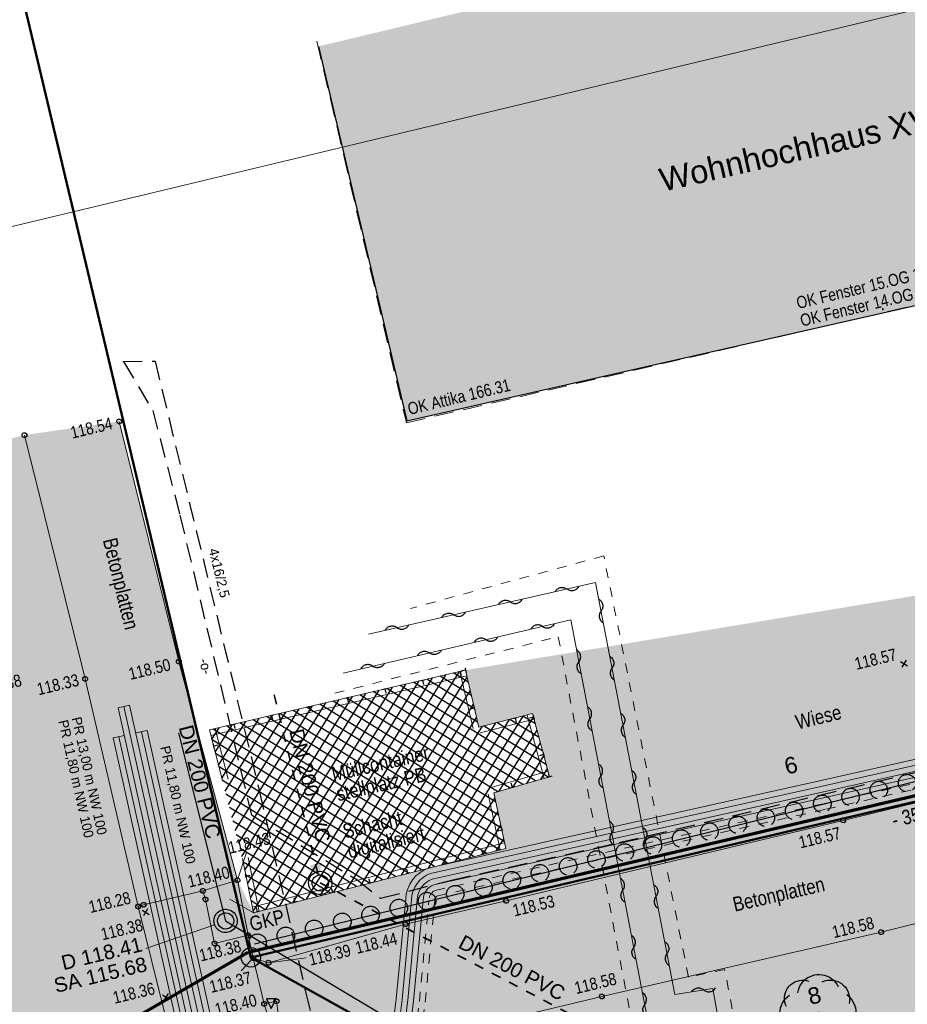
# Model space of a CAD drawing. Header units: metres. Extents: x 311004 to 311786, y 5688269 to 5688759.
# Tile 54 of 96: x 311174 to 311197, y 5688506 to 5688531. Entities that reach past the tile are written whole.
import ezdxf

# ---------------------------------------------------------------- set-up
doc = ezdxf.new("R2010")
doc.units = ezdxf.units.M
for name, pattern in [('1600.2028', [0]), ('2.10', [0.5, 0.25, -0.25]), ('2.313', [0, 0]), ('2.35', [0]), ('2.50', [0]), ('2.51', [0.5, 0.25, -0.25]), ('2.513', [0.75, 0.5, -0.25]), ('2.604', [0]), ('2.611', [0]), ('2.7', [0]), ('2.8', [0]), ('2.96', [0.75, 0.5, -0.25])]:
    doc.linetypes.add(name, pattern=pattern)
doc.layers.get('0').update_dxf_attribs({"color": 1, "linetype": 'CONTINUOUS'})
for name, color, linetype in [('Bandagierung', 7, 'CONTINUOUS'), ('Bemaßung', 5, 'CONTINUOUS'), ('Bewuchs_Bäume', 92, 'CONTINUOUS'), ('Dächer', 7, 'CONTINUOUS'), ('Fernwärme', 202, 'CONTINUOUS'), ('Flurstücke_Grenzpunkte', 51, 'CONTINUOUS'), ('Gebäude', 7, 'CONTINUOUS'), ('Gelände', 92, 'CONTINUOUS'), ('Hecken', 92, 'CONTINUOUS'), ('Mauern', 32, 'CONTINUOUS'), ('Nummerierung Pflanzen', 7, 'CONTINUOUS'), ('Oberflächen', 7, 'CONTINUOUS'), ('Plottbox', 193, 'CONTINUOUS'), ('RWL', 5, 'CONTINUOUS'), ('Schmutzwasser', 32, 'CONTINUOUS'), ('Schraffuren', 7, 'CONTINUOUS'), ('Straße', 7, 'CONTINUOUS'), ('Straßenbeleuchtung', 1, 'CONTINUOUS'), ('Straßenmöbel allg.', 7, 'CONTINUOUS'), ('Stromversorgung', 1, 'CONTINUOUS')]:
    doc.layers.add(name, color=color, linetype=linetype)
doc.styles.add('Bemaßung', font='Arial Narrow.ttf')
doc.styles.add('Beschriftung Elektroleitung', font='Arial.ttf', dxfattribs={"width": 0.97})
doc.styles.add('Geländehöhe', font='Arial Narrow.ttf')
doc.styles.add('Hausbezeichnung', font='Arial.ttf')
doc.styles.add('K 10 700 - Schrägstrich als Bruchstrich interpretiert', font='Arial.ttf')
doc.styles.add('Oberflächenmaterial', font='Arial Narrow.ttf')
doc.styles.add('RW Haltungstext', font='Arial.ttf')
doc.styles.add('Sachdaten Baum', font='Arial.ttf')
doc.styles.add('SW Haltungstext', font='Arial.ttf')

# ---------------------------------------------------------------- blocks, each defined once
blk = doc.blocks.new('Grenzpunkt')
at = {"color": 0, "lineweight": -2}
blk.add_lwpolyline([(0.433013, -0.25, -0.5773502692), (-0.433013, -0.25, -0.5773502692), (0, 0.5, -0.5773502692)], format="xyb", close=True, dxfattribs=at)
blk = doc.blocks.new('S2.100')
at = {"color": 0, "lineweight": -2}
for points in [[(-0.5, 0.5), (0.5, -0.5)], [(0.5, 0.5), (-0.5, -0.5)]]:
    blk.add_lwpolyline(points, dxfattribs=at)
blk = doc.blocks.new('S2.122', base_point=(0, -0.5))
at = {"color": 0, "lineweight": -2}
blk.add_lwpolyline([(0, -0.5), (0.5, 0.5), (-0.5, 0.5)], close=True, dxfattribs=at)
blk = doc.blocks.new('S2.16')
at = {"color": 0, "lineweight": -2}
for points in [[(0.433013, -0.25, -0.577350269), (-0.433013, -0.25, -0.577350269), (0, 0.5, -0.577350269)], [(0.303109, -0.175, -0.577350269), (-0.303109, -0.175, -0.577350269), (0, 0.35, -0.577350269)]]:
    blk.add_lwpolyline(points, format="xyb", close=True, dxfattribs=at)
blk = doc.blocks.new('S2.74', base_point=(0.010657, 0.01036))
at = {"color": 0, "lineweight": -2}
for points in [[(-0.406145, 0.086604), (-0.41839, 0.115211), (-0.426729, 0.145191), (-0.431012, 0.176012), (-0.431165, 0.20713), (-0.427184, 0.237992), (-0.41914, 0.268052), (-0.407176, 0.296778), (-0.391504, 0.32366), (-0.3724, 0.348224), (-0.350203, 0.370033), (-0.325307, 0.388701), (-0.298153, 0.403898), (-0.26922, 0.415354), (-0.239024, 0.422868), (-0.208096, 0.426304), (-0.176986, 0.425604), (-0.146245, 0.420778), (-0.116416, 0.411914)], [(-0.25874, 0.264508), (-0.252041, 0.297084), (-0.241452, 0.328611), (-0.227128, 0.358626), (-0.209278, 0.386688), (-0.188166, 0.412385), (-0.164101, 0.43534), (-0.137436, 0.455216), (-0.108564, 0.471722), (-0.077906, 0.484614), (-0.045914, 0.493704), (-0.013059, 0.498858), (0.02018, 0.5), (0.053312, 0.497114), (0.085852, 0.490242), (0.117322, 0.479484), (0.14726, 0.465001), (0.175226, 0.447002), (0.20081, 0.425754), (0.223637, 0.401566), (0.24337, 0.374796), (0.259722, 0.345835)], [(0.056404, 0.40683), (0.086648, 0.418137), (0.118101, 0.425436), (0.150234, 0.428604), (0.182507, 0.427589), (0.214377, 0.422407), (0.24531, 0.413146), (0.274784, 0.399962), (0.302304, 0.383074), (0.327409, 0.362769), (0.349676, 0.339386), (0.368731, 0.31332), (0.384254, 0.285007), (0.395984, 0.254924), (0.403722, 0.223576), (0.407342, 0.191492), (0.406779, 0.159208), (0.402045, 0.127268)], [(-0.38073, -0.238705), (-0.40627, -0.215832), (-0.428982, -0.19015), (-0.448559, -0.162004), (-0.464736, -0.131776), (-0.477294, -0.099874), (-0.486062, -0.06673), (-0.490925, -0.032792), (-0.491814, 0.001482), (-0.488718, 0.035626), (-0.481678, 0.06918), (-0.470792, 0.10169), (-0.456204, 0.132717), (-0.438112, 0.16184), (-0.416762, 0.188666), (-0.392442, 0.212832), (-0.365482, 0.23401)], [(0.371547, 0.244176), (0.39805, 0.220802), (0.42177, 0.194608), (0.442408, 0.165924), (0.459704, 0.135109), (0.473442, 0.102551), (0.483449, 0.06866), (0.489598, 0.033862), (0.491814, -0.001406), (0.490066, -0.0367), (0.484379, -0.071577), (0.474822, -0.105598), (0.461518, -0.138334), (0.444631, -0.169376), (0.424375, -0.198332), (0.401005, -0.224838), (0.374814, -0.248561), (0.346132, -0.269203)], [(-0.091002, -0.396276), (-0.121614, -0.405814), (-0.153197, -0.41134), (-0.185229, -0.412764), (-0.217178, -0.410059), (-0.248514, -0.403274), (-0.27872, -0.392518), (-0.307294, -0.377971), (-0.333761, -0.359874), (-0.357685, -0.338526), (-0.378668, -0.314283), (-0.396362, -0.287544), (-0.410476, -0.258754), (-0.420772, -0.22839), (-0.427084, -0.196954), (-0.429304, -0.164968), (-0.427397, -0.132961), (-0.421394, -0.101465)], [(0.396962, -0.12688), (0.403056, -0.158524), (0.404926, -0.190696), (0.40254, -0.222833), (0.395939, -0.254376), (0.385239, -0.284773), (0.370626, -0.313495), (0.352355, -0.340041), (0.330744, -0.363946), (0.306172, -0.384796), (0.279066, -0.402225), (0.2499, -0.41593), (0.219182, -0.42567), (0.187447, -0.431278), (0.15525, -0.432654), (0.123154, -0.429776), (0.091716, -0.422692), (0.061486, -0.411526)], [(0.269888, -0.345447), (0.248705, -0.374914), (0.224464, -0.401921), (0.197446, -0.42615), (0.16797, -0.44732), (0.13638, -0.465183), (0.103044, -0.479528), (0.068355, -0.490188), (0.032716, -0.497039), (-0.003453, -0.5), (-0.03973, -0.499037), (-0.075692, -0.49416), (-0.110917, -0.485428), (-0.144992, -0.472943), (-0.177519, -0.45685), (-0.208118, -0.437336), (-0.236429, -0.414632), (-0.262122, -0.389002), (-0.284897, -0.360748), (-0.304486, -0.330198)]]:
    blk.add_lwpolyline(points, dxfattribs=at)
blk.add_point((0.010657, 0.01036), dxfattribs=at)
blk = doc.blocks.new('Grenzpunkt mit Abmarkung')
at = {"color": 0, "lineweight": -2}
blk.add_lwpolyline([(0.433013, -0.25, -0.577350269), (-0.433013, -0.25, -0.577350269), (0, 0.5, -0.577350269)], format="xyb", close=True, dxfattribs=at)
blk = doc.blocks.new('O230')
at = {"layer": 'Flurstücke_Grenzpunkte', "color": 8, "linetype": '1600.2028', "lineweight": 50}
blk.add_lwpolyline([(311199.302, 5688565.479), (311180.45, 5688561.103), (311173.052, 5688559.459), (311176.44, 5688545.077), (311172.163, 5688538.814), (311179.745, 5688506.946)], dxfattribs=at)
at = {"layer": 'Flurstücke_Grenzpunkte', "color": 7, "linetype": '1600.2028', "lineweight": 50}
blk.add_lwpolyline([(311179.745, 5688506.946), (311214.231, 5688515.035)], dxfattribs=at)
blk = doc.blocks.new('O330')
at = {"layer": 'Flurstücke_Grenzpunkte', "color": 8, "linetype": '1600.2028', "lineweight": 50}
blk.add_lwpolyline([(311179.745, 5688506.946), (311172.163, 5688538.814), (311176.44, 5688545.077), (311173.052, 5688559.459), (311160.714, 5688556.489), (311173.383, 5688503.264), (311179.862, 5688475.819), (311168.633, 5688473.009)], dxfattribs=at)
at = {"layer": 'Flurstücke_Grenzpunkte', "color": 7, "linetype": '1600.2028', "lineweight": 50}
blk.add_lwpolyline([(311196.835, 5688501.141), (311192.102, 5688500.064), (311179.745, 5688506.946)], dxfattribs=at)
blk = doc.blocks.new('O340')
at = {"layer": 'Flurstücke_Grenzpunkte', "color": 7, "linetype": '1600.2028', "lineweight": 50}
blk.add_lwpolyline([(311199.83, 5688501.822), (311207.064, 5688503.468), (311214.231, 5688515.035), (311179.745, 5688506.946), (311192.102, 5688500.064), (311196.835, 5688501.141)], close=True, dxfattribs=at)
at = {"layer": 'Flurstücke_Grenzpunkte', "color": 7, "lineweight": 35, "insert": (311199.531757, 5688509.888444), "char_height": 0.875, "attachment_point": 5, "rotation": 13.4999787, "line_spacing_factor": 0.84, "style": 'K 10 700 - Schrägstrich als Bruchstrich interpretiert'}
blk.add_mtext('\\S1787/3;', dxfattribs=at)
blk = doc.blocks.new('*X79')
at = {"color": 7, "linetype": '2.611', "lineweight": 25, "true_color": 0xffe5e5}
for p, q in [((311180.828556, 5688508.355036), (311184.432471, 5688514.157083)), ((311181.1782, 5688508.444132), (311184.776748, 5688514.237539)), ((311181.527844, 5688508.533228), (311185.121025, 5688514.317995)), ((311181.877488, 5688508.622325), (311185.323256, 5688514.169766)), ((311185.511918, 5688513.35582), (311184.279495, 5688514.121333)), ((311185.432229, 5688513.69962), (311184.623773, 5688514.201789)), ((311185.352541, 5688514.043421), (311184.96805, 5688514.282245)), ((311179.804, 5688508.126992), (311183.399639, 5688513.915715)), ((311180.129268, 5688508.176843), (311183.743916, 5688513.996171)), ((311180.478912, 5688508.265939), (311184.088194, 5688514.076627)), ((311187.083291, 5688511.496861), (311183.246664, 5688513.879965)), ((311187.407821, 5688511.589583), (311183.590941, 5688513.960421)), ((311185.591606, 5688513.012019), (311183.935218, 5688514.040877)), ((311179.584816, 5688509.195538), (311182.366807, 5688513.674346)), ((311179.657877, 5688508.839356), (311182.711085, 5688513.754802)), ((311179.730939, 5688508.483174), (311183.055362, 5688513.835259)), ((311186.109702, 5688511.218695), (311182.213832, 5688513.638597)), ((311182.227132, 5688508.711421), (311185.403233, 5688513.824718)), ((311186.434232, 5688511.311417), (311182.558109, 5688513.719053)), ((311186.758762, 5688511.404139), (311182.902387, 5688513.799509)), ((311179.253128, 5688510.556767), (311180.989698, 5688513.352522)), ((311179.338668, 5688510.220675), (311181.333976, 5688513.432978)), ((311179.424209, 5688509.884583), (311181.678253, 5688513.513434)), ((311179.509749, 5688509.548492), (311182.02253, 5688513.59389)), ((311186.20673, 5688510.27552), (311181.181, 5688513.397228)), ((311186.132234, 5688510.616095), (311181.525278, 5688513.477685)), ((311186.057738, 5688510.95667), (311181.869555, 5688513.558141)), ((311182.576776, 5688508.800518), (311185.483211, 5688513.47967)), ((311178.996554, 5688511.565119), (311179.956867, 5688513.111154)), ((311179.082047, 5688511.22895), (311180.301144, 5688513.19161)), ((311179.167587, 5688510.892858), (311180.645421, 5688513.272066)), ((311185.826703, 5688509.628664), (311180.148169, 5688513.15586)), ((311186.162678, 5688509.714278), (311180.492446, 5688513.236316)), ((311186.281226, 5688509.934945), (311180.836723, 5688513.316772)), ((311182.926421, 5688508.889614), (311185.563188, 5688513.134623)), ((311184.324997, 5688509.245999), (311186.763289, 5688513.171476)), ((311184.674641, 5688509.335096), (311187.036922, 5688513.1382)), ((311187.082514, 5688512.968856), (311186.758322, 5688513.170226)), ((311178.740722, 5688512.574664), (311178.924035, 5688512.869785)), ((311178.825999, 5688512.238149), (311179.268312, 5688512.950241)), ((311178.911277, 5688511.901634), (311179.612589, 5688513.030698)), ((311184.818779, 5688509.371825), (311179.115337, 5688512.914492)), ((311185.154754, 5688509.457438), (311179.459614, 5688512.994948)), ((311185.490729, 5688509.543051), (311179.803892, 5688513.075404)), ((311183.276065, 5688508.97871), (311185.716824, 5688512.908159)), ((311183.625709, 5688509.067807), (311186.065645, 5688512.995931)), ((311183.975353, 5688509.156903), (311186.414467, 5688513.083704)), ((311187.367955, 5688511.908649), (311185.746708, 5688512.915679)), ((311187.272808, 5688512.262051), (311186.083913, 5688513.000528)), ((311187.177661, 5688512.615453), (311186.421117, 5688513.085377)), ((311184.482804, 5688509.286212), (311178.77106, 5688512.834036)), ((311186.145239, 5688511.228848), (311187.125912, 5688512.807662)), ((311184.14683, 5688509.200599), (311178.74556, 5688512.555573)), ((311186.50304, 5688511.331076), (311187.214903, 5688512.477125)), ((311183.810855, 5688509.114986), (311178.834073, 5688512.206291)), ((311186.860841, 5688511.433304), (311187.303894, 5688512.146588)), ((311183.47488, 5688509.029372), (311178.922585, 5688511.85701)), ((311187.218642, 5688511.535532), (311187.392885, 5688511.816051)), ((311183.138905, 5688508.943759), (311179.011098, 5688511.507728)), ((311182.802931, 5688508.858146), (311179.100062, 5688511.158166)), ((311185.024285, 5688509.424192), (311186.036496, 5688511.05378)), ((311182.466956, 5688508.772533), (311179.189032, 5688510.8086)), ((311185.373929, 5688509.513288), (311186.113143, 5688510.703371)), ((311182.130981, 5688508.68692), (311179.278002, 5688510.459035)), ((311185.723573, 5688509.602385), (311186.189791, 5688510.352961)), ((311181.795006, 5688508.601307), (311179.366972, 5688510.109469)), ((311186.073218, 5688509.691481), (311186.266438, 5688510.002552)), ((311181.459032, 5688508.515694), (311179.455942, 5688509.759904)), ((311181.123057, 5688508.430081), (311179.540148, 5688509.413297)), ((311180.787082, 5688508.344467), (311179.609332, 5688509.076022)), ((311180.451107, 5688508.258854), (311179.678515, 5688508.738747)), ((311180.115133, 5688508.173241), (311179.747698, 5688508.401471))]:
    blk.add_line(p, q, dxfattribs=at)
blk = doc.blocks.new('S2.62', base_point=(0, 0.5))
at = {"color": 0, "lineweight": -2}
for points in [[(-0.5, 0.5), (0, 0.5), (0.5, 0.5)], [(0, 0.5), (0, -0.5)]]:
    blk.add_lwpolyline(points, dxfattribs=at)
blk = doc.blocks.new('S2.44')
at = {"color": 0, "lineweight": -2}
blk.add_lwpolyline([(-0.17, -0.35), (-0.20551, -0.331056), (-0.238992, -0.30872), (-0.270122, -0.28321), (-0.298601, -0.254772), (-0.324154, -0.223676), (-0.346536, -0.190226), (-0.36553, -0.154743), (-0.380954, -0.117568), (-0.392659, -0.07906), (-0.400532, -0.03959), (-0.404496, 0.000461), (-0.404515, 0.040708), (-0.400588, 0.080764), (-0.392752, 0.120242), (-0.381084, 0.15876), (-0.365694, 0.19595), (-0.346734, 0.23145), (-0.324383, 0.264922), (-0.298858, 0.29604), (-0.270406, 0.324506), (-0.239299, 0.350045), (-0.205838, 0.372411), (-0.170346, 0.391389), (-0.133164, 0.406795), (-0.094651, 0.418482), (-0.055178, 0.426336), (-0.015124, 0.430282), (0.025124, 0.430282), (0.065178, 0.426336), (0.104651, 0.418482), (0.143164, 0.406795), (0.180346, 0.391389), (0.215838, 0.372411), (0.249299, 0.350045), (0.280406, 0.324506), (0.308858, 0.29604), (0.334383, 0.264922), (0.356734, 0.23145), (0.375694, 0.19595), (0.391084, 0.15876), (0.402752, 0.120242), (0.410588, 0.080764), (0.414515, 0.040708), (0.414496, 0.000461), (0.410532, -0.03959), (0.402659, -0.07906), (0.390954, -0.117568), (0.37553, -0.154743), (0.356536, -0.190226), (0.334154, -0.223676), (0.308601, -0.254772), (0.280122, -0.28321), (0.248992, -0.30872), (0.21551, -0.331056), (0.18, -0.35)], dxfattribs=at)
blk = doc.blocks.new('Zugangspfeil', base_point=(0, -0.5))
at = {"lineweight": -2}
blk.add_hatch(color=0, dxfattribs=at).paths.add_polyline_path([(0, -0.166666), (-0.333334, 0.5), (0.333334, 0.5)], flags=0)
blk = doc.blocks.new('Welle')
at = {"color": 0, "lineweight": -2}
blk.add_lwpolyline([(-0.5, 0), (-0.474045, 0.027768), (-0.445026, 0.052315), (-0.413339, 0.073306), (-0.379418, 0.090455), (-0.343727, 0.103526), (-0.306754, 0.11234), (-0.269004, 0.116778), (-0.230996, 0.116778), (-0.193246, 0.11234), (-0.156273, 0.103526), (-0.120582, 0.090455), (-0.086661, 0.073306), (-0.054974, 0.052315), (-0.025955, 0.027768), (0, 0), (0.025955, -0.027768), (0.054974, -0.052315), (0.086661, -0.073306), (0.120582, -0.090455), (0.156273, -0.103526), (0.193246, -0.11234), (0.230996, -0.116778), (0.269004, -0.116778), (0.306754, -0.11234), (0.343727, -0.103526), (0.379418, -0.090455), (0.413339, -0.073306), (0.445026, -0.052315), (0.474045, -0.027768), (0.5, 0)], dxfattribs=at)

msp = doc.modelspace()

# ---------------------------------------------------------------- hatches: boundary and pattern name
at = {"layer": 'Gebäude', "lineweight": 25, "true_color": 0xa6a6a6}
msp.add_hatch(color=253, dxfattribs=at).paths.add_polyline_path([(311204.29, 5688529.705), (311205.201, 5688525.697), (311201.86616, 5688524.887363), (311183.763, 5688520.789), (311181.488, 5688530.444), (311187.108, 5688531.793), (311186.904, 5688532.644), (311185.591, 5688532.331), (311181.251, 5688550.536), (311190.978, 5688552.716), (311191.866, 5688549.273), (311206.78, 5688552.578), (311211.699, 5688531.503)], flags=0)
at = {"layer": 'Schraffuren', "lineweight": 25, "true_color": 0xffe5cc}
for points in [[(311176.345, 5688520.772), (311177.883, 5688514.576), (311179.397, 5688508.935), (311179.671, 5688507.516), (311179.802, 5688506.927), (311180.09, 5688505.743), (311180.169, 5688505.461), (311180.468, 5688504.283), (311180.5, 5688503.986), (311180.782, 5688502.84), (311181.226, 5688500.822), (311182.269, 5688496.416), (311185.106, 5688484.742), (311185.792, 5688481.778), (311186.691, 5688478.057), (311187.982, 5688472.424), (311188.058, 5688472.324), (311186.809, 5688471.987), (311185.67, 5688471.776), (311185.513, 5688471.738), (311184.133, 5688477.556), (311182.787, 5688483.308), (311181.315, 5688489.469), (311179.773, 5688496.001), (311178.815, 5688500.235), (311177.853, 5688504.047), (311177.539, 5688505.419), (311176.838, 5688508.258), (311175.466, 5688514.127), (311173.901, 5688520.418)], [(311203.049, 5688504.703), (311202.524, 5688506.877), (311202.034, 5688509.082), (311204.866, 5688509.747), (311205.368, 5688507.526), (311207.546, 5688508.051), (311207.085, 5688510.228), (311211.521, 5688511.277), (311212.069, 5688509.104), (311214.242, 5688509.611), (311213.713, 5688511.805), (311216.038, 5688512.375), (311217.065, 5688508.004), (311217.382, 5688506.699), (311218.462, 5688502.003), (311219.094, 5688499.323), (311214.749, 5688498.308), (311214.938922, 5688497.60803), (311213.856371, 5688497.354924), (311213.153, 5688500.354), (311214.289, 5688501.435), (311208.153, 5688500.003), (311209.557, 5688499.458), (311213.153, 5688500.354), (311213.856371, 5688497.354924), (311213.55681, 5688497.284881), (311212.933, 5688499.953), (311209.908, 5688499.246), (311210.531887, 5688496.577634), (311206.727826, 5688495.688239), (311206.571, 5688496.359), (311205.541, 5688496.106), (311205.695119, 5688495.446788), (311205.220143, 5688495.338435), (311205.183, 5688495.509), (311204.921, 5688496.712), (311204.506, 5688498.413), (311198.364, 5688496.942), (311195.842, 5688493.933), (311192.131, 5688489.364), (311185.792, 5688481.778), (311185.106, 5688484.742), (311190.243, 5688490.898), (311193.723, 5688495.074), (311194.427, 5688495.945), (311185.804, 5688501.057), (311182.363, 5688503.177), (311180.782, 5688502.84), (311180.5, 5688503.986), (311180.468, 5688504.283), (311180.169, 5688505.461), (311180.09, 5688505.743), (311179.802, 5688506.927), (311180.202, 5688506.808), (311183.732, 5688507.8), (311186.33, 5688508.4), (311195.021, 5688510.48), (311200.757, 5688511.863), (311205.171, 5688512.898), (311204.084, 5688517.467), (311205.183, 5688517.996), (311206.312, 5688513.152), (311211.537, 5688514.363), (311216.238, 5688515.462), (311216.038, 5688512.375), (311213.713, 5688511.805), (311211.521, 5688511.277), (311207.085, 5688510.228), (311204.866, 5688509.747), (311202.034, 5688509.082), (311195.998, 5688507.598), (311188.798, 5688505.939), (311183.998, 5688504.795), (311186.394, 5688503.334), (311189.665, 5688501.581), (311193.177, 5688502.351), (311194.35, 5688502.661), (311196.929, 5688503.29), (311199.378, 5688503.848)]]:
    msp.add_hatch(color=254, dxfattribs=at).paths.add_polyline_path(points, flags=0)
at = {"layer": 'Schraffuren', "lineweight": 25, "true_color": 0xffffd9}
msp.add_hatch(color=7, dxfattribs=at).paths.add_polyline_path([(311173.901, 5688520.418), (311175.466, 5688514.127), (311176.838, 5688508.258), (311177.539, 5688505.419), (311177.853, 5688504.047), (311178.815, 5688500.235), (311179.773, 5688496.001), (311181.315, 5688489.469), (311182.787, 5688483.308), (311184.133, 5688477.556), (311185.513, 5688471.738), (311186.9, 5688465.84), (311187.588, 5688462.991, 0.108334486), (311189.867, 5688458.623), (311191.975, 5688456.567), (311194.615, 5688454.583), (311199.021, 5688451.523), (311203.64, 5688448.503), (311207.564, 5688446.036, 0.032876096), (311214.44, 5688442.797, 0.387981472), (311218.297, 5688443.964, 0.143446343), (311218.679, 5688446.271), (311220.772, 5688436.374), (311219.712, 5688436.168, -0.081030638), (311216.252, 5688435.978, -0.089114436), (311211.726, 5688437.978), (311207.955, 5688440.385), (311203.634, 5688443.212), (311197.649, 5688447.19), (311196.163, 5688448.226), (311192.145, 5688450.913), (311189.144, 5688453.083), (311187.4, 5688454.769), (311186.022, 5688456.342), (311184.715, 5688458.472), (311183.456, 5688460.989, 0.047262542), (311182.402, 5688462.592, 0.165770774), (311179.071, 5688464.709, 0.093927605), (311176.945, 5688464.816), (311174.951, 5688464.367), (311169.067, 5688463.103), (311162.826, 5688461.773), (311152.59, 5688459.392), (311144.277, 5688457.46), (311140.97, 5688461.869), (311142.903, 5688462.333), (311146.795, 5688463.206), (311153.496, 5688464.744), (311159.852, 5688466.166), (311167.619, 5688467.971), (311175.134, 5688469.641, 0.037982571), (311177.987, 5688470.447, 0.037443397), (311179.604, 5688471.181, 0.27493666), (311180.33, 5688472.411), (311180.454, 5688473.57), (311179.383, 5688477.931), (311177.636, 5688485.95), (311177.11, 5688488.157), (311176.562, 5688490.625), (311174.415, 5688498.916), (311170.324, 5688515.738), (311170.510779, 5688515.786149), (311169.599, 5688519.323)], flags=0)
at = {"layer": 'Schraffuren', "lineweight": 25, "true_color": 0xf0fff0}
for points in [[(311179.81044, 5688508.095599), (311186.320686, 5688509.754541), (311186.006851, 5688511.189309), (311187.450569, 5688511.601797), (311187.01117, 5688513.233849), (311185.621254, 5688512.884111), (311185.280272, 5688514.35521), (311204.084, 5688517.467), (311205.171, 5688512.898), (311200.757, 5688511.863), (311195.021, 5688510.48), (311186.33, 5688508.4), (311183.732, 5688507.8), (311180.202, 5688506.808), (311179.802, 5688506.927), (311179.671, 5688507.516), (311179.397, 5688508.935)], [(311202.524, 5688506.877), (311203.049, 5688504.703), (311199.378, 5688503.848), (311196.929, 5688503.29), (311194.35, 5688502.661), (311193.177, 5688502.351), (311189.665, 5688501.581), (311186.394, 5688503.334), (311183.998, 5688504.795), (311188.798, 5688505.939), (311195.998, 5688507.598), (311202.034, 5688509.082)]]:
    msp.add_hatch(color=7, dxfattribs=at).paths.add_polyline_path(points, flags=0)

# ---------------------------------------------------------------- linework, layer by layer
at = {"layer": 'Bandagierung', "color": 200, "linetype": '2.604', "lineweight": 70, "true_color": 0xbf00e5}
for p, q in [((311179.710746, 5688507.092036), (311214.196746, 5688515.181036)), ((311173.307864, 5688503.393825), (311179.669864, 5688507.075825))]:
    msp.add_line(p, q, dxfattribs=at)
at = {"layer": 'Dächer', "color": 7, "linetype": '2.513', "lineweight": 18}
for p, q in [((311181.444, 5688530.583, 166.282), (311183.754, 5688520.734, 166.308)), ((311183.754, 5688520.734, 166.308), (311205.176, 5688525.682, 166.354))]:
    msp.add_line(p, q, dxfattribs=at)
at = {"layer": 'Dächer', "color": 7, "true_color": 0xffffff}
for p in [(311196.041, 5688523.655, 161.406), (311196.047, 5688523.673, 164.193)]:
    msp.add_point(p, dxfattribs=at)
at = {"layer": 'Fernwärme', "color": 7, "linetype": '2.10', "lineweight": 13}
for p, q in [((311188.846043, 5688517.302294), (311183.863972, 5688515.94596)), ((311191.032741, 5688506.438662), (311188.846043, 5688517.302294)), ((311181.910029, 5688513.759412), (311187.671031, 5688515.21711)), ((311187.671031, 5688515.21711), (311191.027, 5688497.672)), ((311191.963181, 5688506.632509), (311191.032741, 5688506.438662)), ((311192.537561, 5688503.65279), (311191.963181, 5688506.632509))]:
    msp.add_line(p, q, dxfattribs=at)
at = {"layer": 'Fernwärme', "lineweight": 18}
for p, q in [((311182.780371, 5688515.285937), (311188.633021, 5688516.615012)), ((311182.780371, 5688515.285937), (311188.633021, 5688516.615012)), ((311188.633021, 5688516.615012), (311190.678333, 5688505.988981)), ((311188.633021, 5688516.615012), (311190.678333, 5688505.988981)), ((311187.997192, 5688515.64944), (311182.123995, 5688514.279636)), ((311187.997192, 5688515.64944), (311182.123995, 5688514.279636)), ((311190.04319, 5688504.992952), (311187.997192, 5688515.64944)), ((311190.04319, 5688504.992952), (311187.997192, 5688515.64944)), ((311190.678333, 5688505.988981), (311191.655294, 5688506.14405)), ((311190.678333, 5688505.988981), (311191.655294, 5688506.14405)), ((311191.655294, 5688506.14405), (311192.052341, 5688503.999755)), ((311191.655294, 5688506.14405), (311192.052341, 5688503.999755))]:
    msp.add_line(p, q, dxfattribs=at)
at = {"layer": 'Gebäude', "color": 7, "linetype": '2.7', "lineweight": 25}
for p, q in [((311181.488, 5688530.444), (311183.763, 5688520.789)), ((311183.763, 5688520.789), (311201.86616, 5688524.887363))]:
    msp.add_line(p, q, dxfattribs=at)
at = {"layer": 'Gelände', "color": 7, "linetype": 'Continuous', "lineweight": 18}
for p, q in [((311179.63076, 5688509.649302, 118.431), (311179.416438, 5688508.994397, 118.431)), ((311179.49507, 5688506.594362, 118.366), (311179.759617, 5688506.881067, 118.366)), ((311181.169778, 5688506.931018, 118.386), (311180.264, 5688506.815881, 118.386))]:
    msp.add_line(p, q, dxfattribs=at)
at = {"layer": 'Hecken', "color": 94, "linetype": '2.313', "lineweight": 25, "true_color": 0x00b200}
msp.add_line((311179.838, 5688507.292, 118.382), (311204.76, 5688513.419, 118.564), dxfattribs=at)
at = {"layer": 'Mauern', "lineweight": 18}
for p, q in [((311185.280272, 5688514.35521), (311178.680365, 5688512.812841)), ((311185.314407, 5688514.209146), (311178.7145, 5688512.666777)), ((311185.475128, 5688512.850241), (311185.134146, 5688514.32134)), ((311185.621254, 5688512.884111), (311185.280272, 5688514.35521)), ((311187.01117, 5688513.233849), (311185.621254, 5688512.884111)), ((311187.305727, 5688511.562801), (311186.866328, 5688513.194853)), ((311187.450569, 5688511.601797), (311187.01117, 5688513.233849)), ((311178.825769, 5688512.849688), (311179.157544, 5688511.540462)), ((311187.047773, 5688513.088383), (311185.657857, 5688512.738645)), ((311178.680365, 5688512.812841), (311179.01214, 5688511.503615)), ((311185.965643, 5688511.333538), (311187.409361, 5688511.746026)), ((311186.006851, 5688511.189309), (311187.450569, 5688511.601797)), ((311186.174151, 5688509.722489), (311185.860316, 5688511.157257)), ((311186.320686, 5688509.754541), (311186.006851, 5688511.189309)), ((311179.773401, 5688508.240954), (311186.283647, 5688509.899896)), ((311179.81044, 5688508.095599), (311186.320686, 5688509.754541)), ((311179.523495, 5688509.494486), (311179.81044, 5688508.095599)), ((311179.670436, 5688509.524627), (311179.957381, 5688508.12574))]:
    msp.add_line(p, q, dxfattribs=at)
at = {"layer": 'Oberflächen', "color": 7, "linetype": 'Continuous', "lineweight": 18}
msp.add_line((311179.827029, 5688508.088508), (311179.198599, 5688508.450768), dxfattribs=at)
at = {"layer": 'Plottbox', "color": 7, "linetype": 'Continuous', "lineweight": 18}
msp.add_lwpolyline([(311160.207663, 5688308.936479), (311357.355665, 5688356.267527), (311308.85739, 5688558.277378), (311111.709389, 5688510.94633)], close=True, dxfattribs=at)
at = {"layer": 'RWL', "color": 160, "linetype": '2.51', "lineweight": 35, "true_color": 0x3354ff}
for p, q in [((311180.342246, 5688513.72128), (311181.532864, 5688508.864913)), ((311181.532864, 5688508.864913), (311193.75, 5688502.449, 118.576))]:
    msp.add_line(p, q, dxfattribs=at)
at = {"layer": 'Schmutzwasser', "color": 34, "linetype": '2.50', "lineweight": 25, "true_color": 0x994c00}
for p, q in [((311177.875633, 5688512.735982), (311179.092, 5688507.886, 118.407)), ((311179.092, 5688507.886, 118.407), (311193.865, 5688499.064, 118.621))]:
    msp.add_line(p, q, dxfattribs=at)
at = {"layer": 'Schmutzwasser', "color": 7, "linetype": 'Continuous', "lineweight": 13}
msp.add_line((311177.035124, 5688507.173566, 118.407), (311178.80853, 5688507.787815, 118.407), dxfattribs=at)
at = {"layer": 'Straße', "color": 7, "linetype": '2.35', "lineweight": 18}
for p, q in [((311176.345, 5688520.772, 118.539), (311177.883, 5688514.576, 118.501)), ((311175.466, 5688514.127, 118.326), (311173.901, 5688520.418, 118.41)), ((311177.883, 5688514.576, 118.501), (311179.397, 5688508.935, 118.431)), ((311175.466, 5688514.127, 118.326), (311176.838, 5688508.258, 118.278)), ((311200.757, 5688511.863, 118.538), (311195.021, 5688510.48, 118.568)), ((311195.021, 5688510.48, 118.568), (311186.33, 5688508.4, 118.529)), ((311195.998, 5688507.598, 118.577), (311202.034, 5688509.082, 118.585)), ((311178.507, 5688508.658, 118.401), (311179.397, 5688508.935, 118.431)), ((311179.397, 5688508.935, 118.431), (311179.671, 5688507.516, 118.401)), ((311176.978, 5688508.301, 118.38), (311178.507, 5688508.658, 118.401)), ((311178.507, 5688508.658, 118.401), (311178.572, 5688508.442, 118.391)), ((311176.838, 5688508.258, 118.278), (311176.978, 5688508.301, 118.38)), ((311178.572, 5688508.442, 118.391), (311178.805, 5688507.305, 118.379)), ((311186.33, 5688508.4, 118.529), (311183.732, 5688507.8, 118.438)), ((311176.838, 5688508.258, 118.278), (311177.539, 5688505.419, 118.259)), ((311183.732, 5688507.8, 118.438), (311180.202, 5688506.808, 118.386)), ((311178.805, 5688507.305, 118.379), (311179.671, 5688507.516, 118.401)), ((311179.671, 5688507.516, 118.401), (311179.802, 5688506.927, 118.366)), ((311188.798, 5688505.939, 118.582), (311195.998, 5688507.598, 118.577)), ((311179.802, 5688506.927, 118.366), (311180.202, 5688506.808, 118.386)), ((311179.802, 5688506.927, 118.366), (311180.09, 5688505.743, 118.391)), ((311180.09, 5688505.743, 118.391), (311180.401, 5688505.817, 118.4)), ((311180.169, 5688505.461, 118.386), (311180.09, 5688505.743, 118.391)), ((311180.401, 5688505.817, 118.4), (311180.444, 5688505.51, 118.395)), ((311183.998, 5688504.795, 118.456), (311188.798, 5688505.939, 118.582))]:
    msp.add_line(p, q, dxfattribs=at)
at = {"layer": 'Straßenbeleuchtung', "color": 1, "linetype": '2.96', "lineweight": 25}
for p, q in [((311176.443659, 5688522.314951), (311177.27162, 5688522.328313)), ((311176.454775, 5688522.31513), (311177.213496, 5688521.052151)), ((311177.27162, 5688522.328313), (311179.960676, 5688511.246381)), ((311177.213496, 5688521.052151), (311177.913004, 5688518.354066)), ((311177.913004, 5688518.354066), (311179.756854, 5688510.618381)), ((311189.246115, 5688509.904502), (311203.620544, 5688513.311833)), ((311179.960676, 5688511.246381), (311181.153469, 5688506.057164)), ((311179.756854, 5688510.618381), (311182.473685, 5688508.95077)), ((311184.919261, 5688508.935477), (311189.246115, 5688509.904502)), ((311182.473685, 5688508.95077), (311183.089653, 5688508.470011)), ((311183.089653, 5688508.470011), (311184.919261, 5688508.935477)), ((311181.153469, 5688506.057164), (311183.472308, 5688496.408073))]:
    msp.add_line(p, q, dxfattribs=at)
at = {"layer": 'Stromversorgung', "color": 1, "linetype": '2.8', "lineweight": 13}
for p, q in [((311194.412511, 5688511.499597), (311204.16717, 5688513.697577)), ((311194.445335, 5688511.353227), (311204.201532, 5688513.551553)), ((311194.478083, 5688511.20684), (311204.235893, 5688513.405529)), ((311194.510907, 5688511.06047), (311204.270255, 5688513.259505)), ((311178.880163, 5688501.183921), (311176.33569, 5688512.637333)), ((311184.340163, 5688509.251687), (311194.412511, 5688511.499597)), ((311184.38023, 5688509.106933), (311194.445335, 5688511.353227)), ((311184.420298, 5688508.962179), (311194.478083, 5688511.20684)), ((311184.460366, 5688508.817425), (311194.510907, 5688511.06047)), ((311183.494786, 5688505.874684), (311183.737214, 5688508.452423)), ((311183.643914, 5688505.858317), (311183.886922, 5688508.442222)), ((311183.793042, 5688505.84195), (311184.03663, 5688508.432021)), ((311183.942171, 5688505.825584), (311184.186338, 5688508.42182)), ((311183.259672, 5688504.001343), (311183.494786, 5688505.874684)), ((311183.407497, 5688503.974591), (311183.643914, 5688505.858317)), ((311183.555322, 5688503.947839), (311183.793042, 5688505.84195)), ((311183.703147, 5688503.921088), (311183.942171, 5688505.825584))]:
    msp.add_line(p, q, dxfattribs=at)
at = {"layer": 'Stromversorgung', "color": 7, "linetype": '2.8', "lineweight": 13}
for p, q in [((311176.322935, 5688513.386427), (311176.615806, 5688513.451491)), ((311179.026599, 5688501.216452), (311176.322935, 5688513.386427)), ((311179.31947, 5688501.281516), (311176.615806, 5688513.451491)), ((311176.189254, 5688512.604801), (311176.482125, 5688512.669865)), ((311178.733728, 5688501.151389), (311176.189254, 5688512.604801)), ((311176.774996, 5688512.734929), (311177.067867, 5688512.799993)), ((311179.612341, 5688501.34658), (311177.067867, 5688512.799993))]:
    msp.add_line(p, q, dxfattribs=at)
at = {"layer": 'Stromversorgung', "color": 3, "linetype": '2.8', "lineweight": 13}
for p, q in [((311179.173034, 5688501.248984), (311176.46937, 5688513.418959)), ((311179.465905, 5688501.314048), (311176.921432, 5688512.767461))]:
    msp.add_line(p, q, dxfattribs=at)
at = {"layer": 'Stromversorgung', "color": 5, "linetype": '2.10', "lineweight": 13}
for p, q in [((311194.543731, 5688510.9141), (311204.304617, 5688513.113481)), ((311194.576554, 5688510.767729), (311204.338978, 5688512.967458)), ((311184.500434, 5688508.672672), (311194.543731, 5688510.9141)), ((311184.540501, 5688508.527918), (311194.576554, 5688510.767729)), ((311184.091299, 5688505.809217), (311184.336046, 5688508.411619)), ((311184.240427, 5688505.79285), (311184.485754, 5688508.401417)), ((311183.850972, 5688503.894336), (311184.091299, 5688505.809217)), ((311183.998796, 5688503.867585), (311184.240427, 5688505.79285))]:
    msp.add_line(p, q, dxfattribs=at)
at = {"layer": 'Stromversorgung', "color": 1, "linetype": '2.8', "lineweight": 13}
for centre, radius, start, end in [((311184.617845, 5688508.415151), 0.881419, 108.3632024, 177.5763965), ((311184.617961, 5688508.415096), 0.731543, 108.9638905, 177.874929), ((311184.618444, 5688508.414877), 0.582067, 109.9023412, 178.3121901), ((311184.619729, 5688508.414328), 0.433456, 111.5712517, 179.0096898)]:
    msp.add_arc(centre, radius, start, end, dxfattribs=at)
at = {"layer": 'Stromversorgung', "color": 5, "linetype": '2.10', "lineweight": 13}
for centre, radius, start, end in [((311184.623448, 5688508.412924), 0.287405, 115.3419253, 180.2601524), ((311184.647079, 5688508.406696), 0.161411, 131.3219284, 181.8740876)]:
    msp.add_arc(centre, radius, start, end, dxfattribs=at)

# ---------------------------------------------------------------- block references
at = {"layer": 'Bewuchs_Bäume', "color": 94, "true_color": 0x009900, "xscale": 2, "yscale": 2}
msp.add_blockref('S2.74', (311194.392, 5688505.524, 118.704), dxfattribs=at)
at = {"layer": 'Fernwärme', "color": 34, "true_color": 0x994c00, "xscale": 0.625, "yscale": 0.625}
for p, rotation in [((311187.900021, 5688516.448555), 12.794273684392), ((311186.437264, 5688516.116379), 12.794273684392), ((311188.77478, 5688515.87853), 280.895117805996), ((311184.974507, 5688515.784202), 12.794273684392), ((311183.51175, 5688515.452026), 12.794273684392), ((311187.266794, 5688515.479089), 193.128393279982), ((311185.805999, 5688515.138388), 193.128393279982), ((311184.345204, 5688514.797687), 193.128393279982), ((311188.20481, 5688514.568069), 100.868280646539), ((311189.058297, 5688514.405568), 280.895117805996), ((311182.884408, 5688514.456987), 193.128393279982), ((311188.487638, 5688513.094974), 100.868280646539), ((311189.341815, 5688512.932606), 280.895117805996), ((311188.770466, 5688511.621879), 100.868280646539), ((311189.625332, 5688511.459644), 280.895117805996), ((311189.053293, 5688510.148785), 100.868280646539), ((311189.90885, 5688509.986682), 280.895117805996), ((311189.336121, 5688508.67569), 100.868280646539), ((311190.192368, 5688508.513719), 280.895117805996), ((311189.618949, 5688507.202595), 100.868280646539), ((311190.475885, 5688507.040757), 280.895117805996), ((311189.901776, 5688505.7295), 100.868280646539), ((311191.41906, 5688506.106554), 9.019127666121)]:
    msp.add_blockref('Welle', p, dxfattribs=dict(at, rotation=rotation))
at = {"layer": 'Flurstücke_Grenzpunkte', "color": 7, "true_color": 0xffffff}
for name in ['O230', 'O330', 'O340']:
    msp.add_blockref(name, (0, 0), dxfattribs=at)
at = {"layer": 'Flurstücke_Grenzpunkte', "color": 7, "xscale": 0.5, "yscale": 0.5}
msp.add_blockref('Grenzpunkt mit Abmarkung', (311179.745, 5688506.946), dxfattribs=at)
at = {"layer": 'Gelände', "color": 94, "true_color": 0x009900, "xscale": 0.15, "yscale": 0.15, "rotation": 13.499999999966}
for p in [(311196.592, 5688514.519, 118.571), (311177.026, 5688508.104, 118.378), (311177.558, 5688505.923, 118.364)]:
    msp.add_blockref('S2.100', p, dxfattribs=at)
at = {"layer": 'Hecken', "color": 94, "true_color": 0x00b200, "xscale": 0.55, "yscale": 0.55, "rotation": 13.499999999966}
for p in [(311196.668878, 5688511.429822, 118.504912), (311195.212252, 5688511.071714, 118.494275), (311195.940565, 5688511.250768, 118.499594), (311194.483939, 5688510.892661, 118.488956), (311193.027313, 5688510.534554, 118.478319), (311193.755626, 5688510.713607, 118.483637), (311192.299, 5688510.3555, 118.473), (311191.570687, 5688510.176446, 118.467681), (311190.114061, 5688509.818339, 118.457044), (311190.842374, 5688509.997393, 118.462363), (311189.385748, 5688509.639286, 118.451725), (311187.929122, 5688509.281178, 118.441088), (311188.657435, 5688509.460232, 118.446406), (311187.200809, 5688509.102125, 118.435769), (311186.472496, 5688508.923071, 118.43045), (311185.01587, 5688508.564964, 118.419813), (311185.744183, 5688508.744018, 118.425132), (311184.287557, 5688508.38591, 118.414494), (311182.830931, 5688508.027803, 118.403857), (311183.559244, 5688508.206857, 118.409175), (311182.102618, 5688507.84875, 118.398538), (311180.645992, 5688507.490642, 118.387901), (311181.374305, 5688507.669696, 118.393219), (311179.917679, 5688507.311589, 118.382582)]:
    msp.add_blockref('S2.44', p, dxfattribs=at)
at = {"layer": 'Mauern', "color": 7, "xscale": 0.1125, "yscale": 0.1125}
for p, rotation in [((311185.281413, 5688514.350291), 283.050381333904), ((311185.145048, 5688514.323609), 13.154130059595), ((311183.197522, 5688513.868481), 13.154130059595), ((311184.171285, 5688514.096045), 13.154130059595), ((311182.223759, 5688513.640917), 13.154130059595), ((311181.249996, 5688513.413352), 13.154130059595), ((311185.507213, 5688513.376117), 283.050381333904), ((311180.276233, 5688513.185788), 13.154130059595), ((311186.558654, 5688513.119985), 14.124261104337), ((311187.035889, 5688513.142035), 285.068909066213), ((311179.30247, 5688512.958224), 13.154130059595), ((311178.78484, 5688512.400568), 104.220594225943), ((311187.295863, 5688512.176419), 285.068909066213), ((311187.449853, 5688511.601592), 195.945704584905), ((311186.488329, 5688511.326873), 195.945704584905), ((311186.21719, 5688510.227699), 282.338717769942), ((311185.730405, 5688509.604126), 194.296296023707), ((311184.761372, 5688509.357196), 194.296296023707), ((311179.616732, 5688509.039943), 101.592358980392), ((311183.792338, 5688509.110267), 194.296296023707), ((311182.823305, 5688508.863338), 194.296296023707), ((311181.854271, 5688508.616409), 194.296296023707), ((311180.885238, 5688508.369479), 194.296296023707), ((311179.916204, 5688508.12255), 194.296296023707)]:
    msp.add_blockref('S2.62', p, dxfattribs=dict(at, rotation=rotation))
at = {"layer": 'RWL', "color": 160, "true_color": 0x3354ff}
for name, xscale, yscale, rotation in [('Zugangspfeil', 0.5, 0.5, 13.775508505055), ('S2.16', 0.6, 0.6, 13.499999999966)]:
    msp.add_blockref(name, (311181.532864, 5688508.864913), dxfattribs=dict(at, xscale=xscale, yscale=yscale, rotation=rotation))
at = {"layer": 'Schmutzwasser', "color": 34, "true_color": 0x994c00}
for name, xscale, yscale, rotation in [('Zugangspfeil', 0.5, 0.5, 14.079487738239), ('S2.16', 0.6, 0.6, 13.499999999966)]:
    msp.add_blockref(name, (311179.092, 5688507.886, 118.407), dxfattribs=dict(at, xscale=xscale, yscale=yscale, rotation=rotation))
at = {"layer": 'Schraffuren', "color": 7, "true_color": 0xffffff}
msp.add_blockref('*X79', (0, 0), dxfattribs=at)
at = {"layer": 'Straße', "color": 7, "xscale": 0.125, "yscale": 0.125, "rotation": 13.499999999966}
for p in [(311176.345, 5688520.772, 118.539), (311173.901, 5688520.418, 118.41), (311177.883, 5688514.576, 118.501), (311175.466, 5688514.127, 118.326), (311195.021, 5688510.48, 118.568), (311179.397, 5688508.935, 118.431), (311178.507, 5688508.658, 118.401), (311176.838, 5688508.258, 118.278), (311176.978, 5688508.301, 118.38), (311178.572, 5688508.442, 118.391), (311186.33, 5688508.4, 118.529), (311183.732, 5688507.8, 118.438), (311179.671, 5688507.516, 118.401), (311195.998, 5688507.598, 118.577), (311178.805, 5688507.305, 118.379), (311179.802, 5688506.927, 118.366), (311180.202, 5688506.808, 118.386), (311188.798, 5688505.939, 118.582), (311180.09, 5688505.743, 118.391), (311180.401, 5688505.817, 118.4)]:
    msp.add_blockref('Grenzpunkt', p, dxfattribs=at)
at = {"layer": 'Straßenmöbel allg.', "color": 200, "true_color": 0xbf00e5, "xscale": 0.25, "yscale": 0.25}
msp.add_blockref('S2.122', (311180.269, 5688505.623, 118.397), dxfattribs=at)

# ---------------------------------------------------------------- texts
at = {"layer": 'Bemaßung', "color": 7, "lineweight": 18, "insert": (311197.022254, 5688510.844464), "char_height": 0.375, "attachment_point": 2, "rotation": 13.200603, "line_spacing_factor": 0.84, "style": 'Bemaßung'}
msp.add_mtext('- 35.42 -', dxfattribs=at)
at = {"layer": 'Dächer', "color": 7, "lineweight": 18, "char_height": 0.3125, "rotation": 13.5181837, "line_spacing_factor": 0.84, "style": 'Geländehöhe'}
for s, insert, attachment_point in [('OK Fenster 15.OG 164.19', (311195.891054, 5688524.152844, 164.193), 8), ('OK Fenster 14.OG 161.41', (311195.987676, 5688523.69968, 161.406), 8), ('OK Attika 166.31', (311183.833286, 5688520.931679, 166.308), 7)]:
    msp.add_mtext(s, dxfattribs=dict(at, insert=insert, attachment_point=attachment_point))
at = {"layer": 'Gebäude', "color": 7, "lineweight": 18, "insert": (311190.367678, 5688526.685211), "char_height": 0.6, "attachment_point": 7, "rotation": 12.8645534, "line_spacing_factor": 0.84, "style": 'Hausbezeichnung'}
msp.add_mtext('Wohnhochhaus XVI FD', dxfattribs=at)
at = {"layer": 'Gelände', "color": 7, "lineweight": 18, "char_height": 0.3125, "rotation": 13.5181837, "line_spacing_factor": 0.84, "style": 'Geländehöhe'}
for s, insert, attachment_point in [('118.54', (311176.162695, 5688520.728171, 118.539), 6), ('118.57', (311196.42691, 5688514.612153, 118.571), 9), ('118.50', (311177.662381, 5688514.50591, 118.501), 6), ('118.38', (311173.323532, 5688513.820081, 118.38), 8), ('118.33', (311175.299457, 5688514.109752, 118.326), 6), ('118.57', (311194.911756, 5688510.315252, 118.568), 3), ('118.43', (311179.203017, 5688509.610748, 118.431), 7), ('118.40', (311178.158271, 5688508.738399, 118.401), 7), ('118.28', (311175.605858, 5688508.081702, 118.278), 7), ('118.53', (311186.468545, 5688508.302579, 118.529), 1), ('118.38', (311175.919832, 5688507.379878, 118.378), 7), ('118.58', (311195.846738, 5688507.690377, 118.577), 9), ('118.38', (311178.455017, 5688506.833442, 118.379), 7), ('118.44', (311183.472721, 5688507.593407, 118.438), 3), ('118.39', (311181.28306, 5688506.727197, 118.386), 7), ('118.37', (311178.720638, 5688506.022492, 118.366), 7), ('118.58', (311188.66799, 5688506.120193, 118.582), 8), ('118.36', (311177.293411, 5688505.997903, 118.364), 9), ('118.40', (311178.859163, 5688505.440695, 118.397), 7)]:
    msp.add_mtext(s, dxfattribs=dict(at, insert=insert, attachment_point=attachment_point))
at = {"layer": 'Nummerierung Pflanzen', "color": 7, "lineweight": 25, "char_height": 0.425, "rotation": 13.5181837, "line_spacing_factor": 0.84, "style": 'Sachdaten Baum'}
for s, insert, attachment_point in [('6', (311193.886033, 5688511.728379, 118.564), 9), ('8', (311194.330857, 5688505.750894, 118.704), 8)]:
    msp.add_mtext(s, dxfattribs=dict(at, insert=insert, attachment_point=attachment_point))
at = {"layer": 'Oberflächen', "color": 7, "lineweight": 18, "char_height": 0.375, "line_spacing_factor": 0.84, "style": 'Oberflächenmaterial'}
for s, insert, attachment_point, rotation in [('Betonplatten', (311175.810636, 5688517.682985), 7, 283.9404843), ('Wiese', (311193.848332, 5688512.815196), 7, 13.7064831), ('Müllcontainer\\Pstellplatz PB', (311182.019187, 5688510.860938), 7, 12.8645534), ('Schacht\\Pdigitalisiert', (311182.316281, 5688509.387826), 7, 13.5181837), ('Betonplatten', (311192.250478, 5688508.011537), 7, 12.9754247), ('GKP', (311180.641631, 5688507.821528), 9, 13.5181837)]:
    msp.add_mtext(s, dxfattribs=dict(at, insert=insert, attachment_point=attachment_point, rotation=rotation))
at = {"layer": 'RWL', "color": 160, "lineweight": 25, "true_color": 0x3354ff, "char_height": 0.375, "attachment_point": 8, "line_spacing_factor": 0.84, "style": 'RW Haltungstext'}
for insert, rotation in [((311181.08324, 5688511.328814), 283.7753124), ((311186.389414, 5688506.507998), 332.2934771)]:
    msp.add_mtext('DN 200 PVC', dxfattribs=dict(at, insert=insert, rotation=rotation))
at = {"layer": 'Schmutzwasser', "color": 34, "lineweight": 25, "true_color": 0x994c00, "char_height": 0.375, "line_spacing_factor": 0.84, "style": 'SW Haltungstext'}
for s, insert, attachment_point, rotation in [('DN 200 PVC', (311177.875962, 5688512.882258), 7, 284.0792663), ('D 118.41\\PSA 115.68', (311177.097373, 5688506.593791, 118.407), 9, 13.5181837)]:
    msp.add_mtext(s, dxfattribs=dict(at, insert=insert, attachment_point=attachment_point, rotation=rotation))
at = {"layer": 'Straßenbeleuchtung', "color": 1, "lineweight": 25, "char_height": 0.25, "line_spacing_factor": 0.84, "style": 'Beschriftung Elektroleitung'}
for s, insert, attachment_point, rotation in [('4x16/2,5', (311178.761918, 5688516.822718), 8, 283.639321), ('-o-', (311178.697042, 5688514.482377), 2, 283.4066604)]:
    msp.add_mtext(s, dxfattribs=dict(at, insert=insert, attachment_point=attachment_point, rotation=rotation))
at = {"layer": 'Stromversorgung', "color": 1, "lineweight": 25, "char_height": 0.25, "rotation": 282.5253213, "line_spacing_factor": 0.84, "style": 'Beschriftung Elektroleitung'}
for s, insert, attachment_point in [('PR 13,00 m NW 100\\PPR 11,80 m NW 100', (311176.03724, 5688510.138833), 3), ('PR 11,80 m NW 100', (311178.032939, 5688509.326745), 9)]:
    msp.add_mtext(s, dxfattribs=dict(at, insert=insert, attachment_point=attachment_point))

doc.saveas('drawing.dxf')
